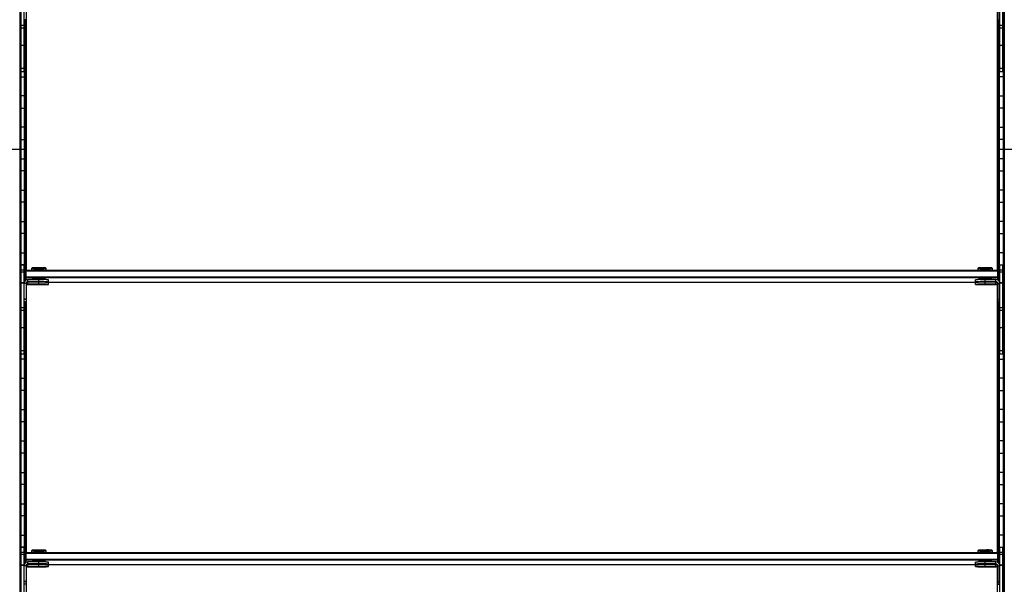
# Model space of a CAD drawing. Header units: millimetres. Extents: x -503 to 2118, y -1202 to 1202.
# Tile 5 of 9: x 503 to 1508, y -444 to 132. Entities that reach past the tile are written whole.
import ezdxf

# ---------------------------------------------------------------- set-up
doc = ezdxf.new("R2010")
doc.units = ezdxf.units.MM

msp = doc.modelspace()

# ---------------------------------------------------------------- linework, layer by layer
at = {"color": 7, "linetype": 'Continuous', "lineweight": 25}
for p, q in [((503.2, 1199.7), (503.2, -1199.7)), ((504, -1198.8), (504, 1198.8)), ((504.4, 1198.5), (504.4, -1198.5)), ((1507.1, 1198.5), (1507.1, -1198.5)), ((1507.5, -1198.8), (1507.5, 1198.8)), ((1508.3, -1199.7), (1508.3, 1199.7)), ((504.7, 78.8), (504.7, 169.8)), ((507.7, 78.8), (507.7, 169.8)), ((1503.7, 78.8), (1503.7, 169.8)), ((1506.7, 78.8), (1506.7, 169.8)), ((509.7, 150.8), (509.7, 131.8)), ((1501.7, 150.8), (1501.7, 131.8)), ((510.3, -123.5), (510.3, 149.2)), ((1501.2, -123.5), (1501.2, 149.2)), ((509.7, 131.8), (507.7, 131.8)), ((508.1, -135.5), (508.1, 131.8)), ((508.5, 131.8), (508.5, -134.9)), ((509.3, 131.8), (509.3, -124)), ((509.6, -123.7), (509.6, 131.8)), ((1501.7, 131.8), (1503.7, 131.8)), ((1501.9, -123.7), (1501.9, 131.8)), ((1502.2, 131.8), (1502.2, -124)), ((1503, 131.8), (1503, -134.9)), ((1503.4, -135.5), (1503.4, 131.8)), ((507.7, 126.1), (504.7, 126.1)), ((507.7, 123.4), (504.7, 123.4)), ((1506.7, 126.1), (1503.7, 126.1)), ((1506.7, 123.4), (1503.7, 123.4)), ((504.7, 118.2), (504.4, 118.2)), ((508.1, 118.2), (507.7, 118.2)), ((1503.4, 118.2), (1503.7, 118.2)), ((1506.7, 118.2), (1507.1, 118.2)), ((504.4, 105.8), (504.7, 105.8)), ((507.7, 105.6), (504.7, 105.6)), ((507.7, 105.8), (508.1, 105.8)), ((1503.7, 105.8), (1503.4, 105.8)), ((1506.7, 105.6), (1503.7, 105.6)), ((1507.1, 105.8), (1506.7, 105.8)), ((504.7, 86.2), (504.4, 86.2)), ((507.7, 82.3), (504.7, 82.3)), ((508.1, 86.2), (507.7, 86.2)), ((1503.4, 86.2), (1503.7, 86.2)), ((1506.7, 82.3), (1503.7, 82.3)), ((1506.7, 86.2), (1507.1, 86.2)), ((504.4, 73.8), (508.1, 73.8)), ((507.7, 78.8), (504.7, 78.8)), ((1507.1, 73.8), (1503.4, 73.8)), ((1506.7, 78.8), (1503.7, 78.8)), ((508.1, 54.2), (504.4, 54.2)), ((1503.4, 54.2), (1507.1, 54.2)), ((504.4, 41.8), (508.1, 41.8)), ((1507.1, 41.8), (1503.4, 41.8)), ((508.1, 22.2), (504.4, 22.2)), ((1503.4, 22.2), (1507.1, 22.2)), ((495.4, 0), (510.3, 0)), ((504.4, 9.8), (508.1, 9.8)), ((1501.2, 0), (1516.1, 0)), ((1507.1, 9.8), (1503.4, 9.8)), ((504.4, -9.8), (508.1, -9.8)), ((1507.1, -9.8), (1503.4, -9.8)), ((508.1, -22.2), (504.4, -22.2)), ((1503.4, -22.2), (1507.1, -22.2)), ((504.4, -41.8), (508.1, -41.8)), ((1507.1, -41.8), (1503.4, -41.8)), ((508.1, -54.2), (504.4, -54.2)), ((1503.4, -54.2), (1507.1, -54.2)), ((504.4, -73.8), (508.1, -73.8)), ((1507.1, -73.8), (1503.4, -73.8)), ((508.1, -86.2), (504.4, -86.2)), ((1503.4, -86.2), (1507.1, -86.2)), ((504.4, -105.8), (508.1, -105.8)), ((1507.1, -105.8), (1503.4, -105.8)), ((508.1, -118.2), (504.4, -118.2)), ((504.7, -209.2), (504.7, -118.2)), ((504.7, -118.2), (507.7, -118.2)), ((507.7, -209.2), (507.7, -118.2)), ((1503.4, -118.2), (1507.1, -118.2)), ((1503.7, -209.2), (1503.7, -118.2)), ((1503.7, -118.2), (1506.7, -118.2)), ((1506.7, -209.2), (1506.7, -118.2)), ((507.7, -123.5), (504.7, -123.5)), ((507.7, -125.5), (504.7, -125.5)), ((508.7, -124.5), (509.7, -123.5)), ((508.7, -124.5), (508.7, -134.6)), ((508.7, -124.5), (509.7, -124.5)), ((509.7, -131.5), (508.7, -130.5)), ((509.7, -130.5), (508.7, -130.5)), ((509.7, -133.8), (509.7, -123.5)), ((509.7, -123.5), (1501.7, -123.5)), ((1501.7, -124.5), (509.7, -124.5)), ((509.7, -130.5), (1501.7, -130.5)), ((516, -121.2), (515.2, -121.9)), ((515.2, -121.9), (515.2, -123.4)), ((516, -123.4), (516, -123.5)), ((522.7, -121.1), (522.7, -121.8)), ((522.7, -123.3), (522.7, -121.8)), ((522.7, -123.3), (522.7, -123.5)), ((530.2, -121.9), (529.5, -121.2)), ((529.5, -123.5), (529.5, -123.4)), ((530.2, -123.4), (530.2, -121.9)), ((1482, -121.2), (1481.2, -121.9)), ((1481.2, -121.9), (1481.2, -123.4)), ((1482, -123.4), (1482, -123.5)), ((1488.7, -121.1), (1488.7, -121.8)), ((1488.7, -123.3), (1488.7, -121.8)), ((1488.7, -123.3), (1488.7, -123.5)), ((1496.2, -121.9), (1495.5, -121.2)), ((1495.5, -123.5), (1495.5, -123.4)), ((1496.2, -123.4), (1496.2, -121.9)), ((1501.7, -133.8), (1501.7, -123.5)), ((1502.7, -124.5), (1501.7, -123.5)), ((1502.7, -124.5), (1501.7, -124.5)), ((1501.7, -130.5), (1502.7, -130.5)), ((1501.7, -131.5), (1502.7, -130.5)), ((1502.7, -124.5), (1502.7, -134.6)), ((1506.7, -123.5), (1503.7, -123.5)), ((1506.7, -125.5), (1503.7, -125.5)), ((504.4, -137.8), (504.7, -137.8)), ((507.7, -136.5), (504.7, -136.5)), ((507.7, -136.9), (504.7, -136.9)), ((509.7, -137.2), (507.7, -137.2)), ((1501.7, -131.5), (509.7, -131.5)), ((509.7, -137.2), (509.7, -156.2)), ((510.3, -411.5), (510.3, -138.8)), ((510.7, -135.9), (511.3, -135.9)), ((511.7, -135.6), (511.7, -133.2)), ((522.7, -133.2), (511.7, -133.2)), ((522.7, -135.2), (511.7, -135.2)), ((511.7, -135.6), (522.7, -135.6)), ((511.7, -138.2), (511.7, -135.8)), ((522.7, -135.8), (511.7, -135.8)), ((522.7, -137.8), (511.7, -137.8)), ((511.7, -138.2), (522.7, -138.2)), ((516, -132.4), (516, -133.2)), ((516, -135.6), (516, -135.8)), ((520.7, -135.4), (520.7, -135.4)), ((520.7, -138), (520.7, -138)), ((522.7, -135.2), (522.7, -132.3)), ((522.7, -135.4), (522.7, -135.4)), ((522.7, -135.4), (522.7, -135.4)), ((522.7, -137.8), (522.7, -135.6)), ((522.7, -138), (522.7, -138)), ((522.7, -138), (522.7, -138)), ((524.7, -135.4), (524.8, -135.4)), ((524.7, -138), (524.8, -138)), ((529.5, -133.3), (529.5, -132.4)), ((529.5, -135.9), (529.5, -135.5)), ((529.5, -135.9), (1482, -135.9)), ((532.7, -135.4), (532.7, -133.4)), ((532.7, -138), (532.7, -136)), ((1478.7, -135.4), (1478.7, -133.4)), ((1478.7, -138), (1478.7, -136)), ((1482, -132.4), (1482, -133.3)), ((1482, -135.5), (1482, -135.9)), ((1486.7, -135.4), (1486.7, -135.4)), ((1486.7, -138), (1486.7, -138)), ((1488.7, -135.2), (1488.7, -132.3)), ((1499.7, -133.2), (1488.7, -133.2)), ((1499.7, -135.2), (1488.7, -135.2)), ((1488.7, -135.4), (1488.7, -135.4)), ((1488.7, -135.4), (1488.7, -135.4)), ((1488.7, -137.8), (1488.7, -135.6)), ((1488.7, -135.6), (1499.7, -135.6)), ((1499.7, -135.8), (1488.7, -135.8)), ((1499.7, -137.8), (1488.7, -137.8)), ((1488.7, -138), (1488.7, -138)), ((1488.7, -138), (1488.7, -138)), ((1488.7, -138.2), (1499.7, -138.2)), ((1490.7, -135.4), (1490.8, -135.4)), ((1490.7, -138), (1490.8, -138)), ((1495.5, -133.2), (1495.5, -132.4)), ((1495.5, -135.8), (1495.5, -135.6)), ((1499.7, -135.6), (1499.7, -133.2)), ((1499.7, -138.2), (1499.7, -135.8)), ((1500.2, -135.9), (1500.8, -135.9)), ((1501.2, -411.5), (1501.2, -138.8)), ((1501.7, -137.2), (1501.7, -156.2)), ((1501.7, -137.2), (1503.7, -137.2)), ((1506.7, -136.5), (1503.7, -136.5)), ((1506.7, -136.9), (1503.7, -136.9)), ((1507.1, -137.8), (1506.7, -137.8)), ((504.7, -150.2), (504.4, -150.2)), ((1506.7, -150.2), (1507.1, -150.2)), ((509.7, -153.2), (507.7, -153.2)), ((509.7, -153.6), (507.7, -153.6)), ((509.7, -155.8), (507.7, -155.8)), ((509.7, -156.2), (507.7, -156.2)), ((508.1, -423.5), (508.1, -156.2)), ((508.5, -156.2), (508.5, -422.9)), ((509.3, -412), (509.3, -156.2)), ((509.6, -156.2), (509.6, -411.7)), ((1501.7, -153.2), (1503.7, -153.2)), ((1501.7, -153.6), (1503.7, -153.6)), ((1501.7, -155.8), (1503.7, -155.8)), ((1501.7, -156.2), (1503.7, -156.2)), ((1501.9, -156.2), (1501.9, -411.7)), ((1502.2, -412), (1502.2, -156.2)), ((1503, -156.2), (1503, -422.9)), ((1503.4, -423.5), (1503.4, -156.2)), ((504.4, -169.8), (504.7, -169.8)), ((507.7, -161.9), (504.7, -161.9)), ((507.7, -164.6), (504.7, -164.6)), ((507.7, -169.8), (508.1, -169.8)), ((1503.7, -169.8), (1503.4, -169.8)), ((1506.7, -161.9), (1503.7, -161.9)), ((1506.7, -164.6), (1503.7, -164.6)), ((1507.1, -169.8), (1506.7, -169.8)), ((504.7, -182.2), (504.4, -182.2)), ((507.7, -182.4), (504.7, -182.4)), ((508.1, -182.2), (507.7, -182.2)), ((1503.4, -182.2), (1503.7, -182.2)), ((1506.7, -182.4), (1503.7, -182.4)), ((1506.7, -182.2), (1507.1, -182.2)), ((504.4, -201.8), (504.7, -201.8)), ((507.7, -205.7), (504.7, -205.7)), ((507.7, -209.2), (504.7, -209.2)), ((507.7, -201.8), (508.1, -201.8)), ((1503.7, -201.8), (1503.4, -201.8)), ((1506.7, -205.7), (1503.7, -205.7)), ((1506.7, -209.2), (1503.7, -209.2)), ((1507.1, -201.8), (1506.7, -201.8)), ((508.1, -214.2), (504.4, -214.2)), ((1503.4, -214.2), (1507.1, -214.2)), ((504.4, -233.8), (508.1, -233.8)), ((1507.1, -233.8), (1503.4, -233.8)), ((508.1, -246.2), (504.4, -246.2)), ((1503.4, -246.2), (1507.1, -246.2)), ((504.4, -265.8), (508.1, -265.8)), ((1507.1, -265.8), (1503.4, -265.8)), ((508.1, -278.2), (504.4, -278.2)), ((1503.4, -278.2), (1507.1, -278.2)), ((504.4, -297.8), (508.1, -297.8)), ((1507.1, -297.8), (1503.4, -297.8)), ((508.1, -310.2), (504.4, -310.2)), ((1503.4, -310.2), (1507.1, -310.2)), ((504.4, -329.8), (508.1, -329.8)), ((1507.1, -329.8), (1503.4, -329.8)), ((508.1, -342.2), (504.4, -342.2)), ((1503.4, -342.2), (1507.1, -342.2)), ((504.4, -361.8), (508.1, -361.8)), ((1507.1, -361.8), (1503.4, -361.8)), ((508.1, -374.2), (504.4, -374.2)), ((1503.4, -374.2), (1507.1, -374.2)), ((504.4, -393.8), (508.1, -393.8)), ((1507.1, -393.8), (1503.4, -393.8)), ((508.1, -406.2), (504.4, -406.2)), ((504.7, -497.2), (504.7, -406.2)), ((504.7, -406.2), (507.7, -406.2)), ((507.7, -411.5), (504.7, -411.5)), ((507.7, -497.2), (507.7, -406.2)), ((508.7, -412.5), (509.7, -411.5)), ((509.7, -421.8), (509.7, -411.5)), ((509.7, -411.5), (1501.7, -411.5)), ((516, -409.2), (515.2, -409.9)), ((515.2, -409.9), (515.2, -411.4)), ((516, -411.4), (516, -411.5)), ((522.7, -409.1), (522.7, -409.8)), ((522.7, -411.3), (522.7, -409.8)), ((522.7, -411.3), (522.7, -411.5)), ((530.2, -409.9), (529.5, -409.2)), ((529.5, -411.5), (529.5, -411.4)), ((530.2, -411.4), (530.2, -409.9)), ((1482, -409.2), (1481.2, -409.9)), ((1481.2, -409.9), (1481.2, -411.4)), ((1482, -411.4), (1482, -411.5)), ((1488.7, -409.1), (1488.7, -409.8)), ((1488.7, -411.3), (1488.7, -409.8)), ((1488.7, -411.3), (1488.7, -411.5)), ((1496.2, -409.9), (1495.5, -409.2)), ((1495.5, -411.5), (1495.5, -411.4)), ((1496.2, -411.4), (1496.2, -409.9)), ((1501.7, -421.8), (1501.7, -411.5)), ((1502.7, -412.5), (1501.7, -411.5)), ((1503.4, -406.2), (1507.1, -406.2)), ((1503.7, -497.2), (1503.7, -406.2)), ((1503.7, -406.2), (1506.7, -406.2)), ((1506.7, -411.5), (1503.7, -411.5)), ((1506.7, -497.2), (1506.7, -406.2)), ((507.7, -413.5), (504.7, -413.5)), ((508.7, -412.5), (508.7, -422.6)), ((508.7, -412.5), (509.7, -412.5)), ((509.7, -418.5), (508.7, -418.5)), ((509.7, -419.5), (508.7, -418.5)), ((1501.7, -412.5), (509.7, -412.5)), ((509.7, -418.5), (1501.7, -418.5)), ((1501.7, -419.5), (509.7, -419.5)), ((511.7, -423.6), (511.7, -421.2)), ((522.7, -421.2), (511.7, -421.2)), ((516, -420.4), (516, -421.2)), ((522.7, -423.2), (522.7, -420.3)), ((529.5, -421.3), (529.5, -420.4)), ((532.7, -423.4), (532.7, -421.4)), ((1478.7, -423.4), (1478.7, -421.4)), ((1482, -420.4), (1482, -421.3)), ((1488.7, -423.2), (1488.7, -420.3)), ((1499.7, -421.2), (1488.7, -421.2)), ((1495.5, -421.2), (1495.5, -420.4)), ((1499.7, -423.6), (1499.7, -421.2)), ((1502.7, -412.5), (1501.7, -412.5)), ((1501.7, -418.5), (1502.7, -418.5)), ((1501.7, -419.5), (1502.7, -418.5)), ((1502.7, -412.5), (1502.7, -422.6)), ((1506.7, -413.5), (1503.7, -413.5)), ((504.4, -425.8), (504.7, -425.8)), ((507.7, -424.5), (504.7, -424.5)), ((507.7, -424.9), (504.7, -424.9)), ((509.7, -425.2), (507.7, -425.2)), ((509.7, -425.2), (509.7, -444.2)), ((510.3, -699.5), (510.3, -426.8)), ((510.7, -423.9), (511.3, -423.9)), ((522.7, -423.2), (511.7, -423.2)), ((511.7, -423.6), (522.7, -423.6)), ((511.7, -426.2), (511.7, -423.8)), ((522.7, -423.8), (511.7, -423.8)), ((522.7, -425.8), (511.7, -425.8)), ((511.7, -426.2), (522.7, -426.2)), ((516, -423.6), (516, -423.8)), ((520.7, -423.4), (520.7, -423.4)), ((520.7, -426), (520.7, -426)), ((522.7, -423.4), (522.7, -423.4)), ((522.7, -423.4), (522.7, -423.4)), ((522.7, -425.8), (522.7, -423.6)), ((522.7, -426), (522.7, -426)), ((522.7, -426), (522.7, -426)), ((524.7, -423.4), (524.8, -423.4)), ((524.7, -426), (524.8, -426)), ((529.5, -423.9), (529.5, -423.5)), ((529.5, -423.9), (1482, -423.9)), ((532.7, -426), (532.7, -424)), ((1478.7, -426), (1478.7, -424)), ((1482, -423.5), (1482, -423.9)), ((1486.7, -423.4), (1486.7, -423.4)), ((1486.7, -426), (1486.7, -426)), ((1499.7, -423.2), (1488.7, -423.2)), ((1488.7, -423.4), (1488.7, -423.4)), ((1488.7, -423.4), (1488.7, -423.4)), ((1488.7, -423.6), (1499.7, -423.6)), ((1488.7, -425.8), (1488.7, -423.6)), ((1499.7, -423.8), (1488.7, -423.8)), ((1499.7, -425.8), (1488.7, -425.8)), ((1488.7, -426), (1488.7, -426)), ((1488.7, -426), (1488.7, -426)), ((1488.7, -426.2), (1499.7, -426.2)), ((1490.7, -423.4), (1490.8, -423.4)), ((1490.7, -426), (1490.8, -426)), ((1495.5, -423.8), (1495.5, -423.6)), ((1499.7, -426.2), (1499.7, -423.8)), ((1500.2, -423.9), (1500.8, -423.9)), ((1501.2, -699.5), (1501.2, -426.8)), ((1501.7, -425.2), (1503.7, -425.2)), ((1501.7, -425.2), (1501.7, -444.2)), ((1506.7, -424.5), (1503.7, -424.5)), ((1506.7, -424.9), (1503.7, -424.9)), ((1507.1, -425.8), (1506.7, -425.8)), ((504.7, -438.2), (504.4, -438.2)), ((509.7, -441.2), (507.7, -441.2)), ((509.7, -441.6), (507.7, -441.6)), ((1501.7, -441.2), (1503.7, -441.2)), ((1501.7, -441.6), (1503.7, -441.6)), ((1506.7, -438.2), (1507.1, -438.2)), ((509.7, -443.8), (507.7, -443.8)), ((1501.7, -443.8), (1503.7, -443.8))]:
    msp.add_line(p, q, dxfattribs=at)
at = {"color": 7, "linetype": 'Continuous', "lineweight": 25, "flags": 128}
for points in [[(516, -123.5), (516, -123.5), (515.4, -123.4), (515.2, -123.4), (515.4, -123.4), (516, -123.3), (516.9, -123.3), (518.1, -123.3), (519.5, -123.3), (521.1, -123.3), (522.7, -123.3)], [(522.7, -123.3), (524.4, -123.3), (526, -123.3), (527.4, -123.3), (528.6, -123.3), (529.5, -123.3), (530.1, -123.4), (530.2, -123.4), (530.1, -123.4), (529.5, -123.5), (529.5, -123.5)], [(1482, -123.5), (1482, -123.5), (1481.4, -123.4), (1481.2, -123.4), (1481.4, -123.4), (1482, -123.3), (1482.9, -123.3), (1484.1, -123.3), (1485.5, -123.3), (1487.1, -123.3), (1488.7, -123.3)], [(1488.7, -123.3), (1490.4, -123.3), (1492, -123.3), (1493.4, -123.3), (1494.6, -123.3), (1495.5, -123.3), (1496.1, -123.4), (1496.2, -123.4), (1496.1, -123.4), (1495.5, -123.5), (1495.5, -123.5)], [(511.7, -135.8), (511, -135.9), (510.4, -136.1)], [(522.7, -135.4), (521.9, -135.4), (521.1, -135.4), (520.7, -135.4), (520.5, -135.4), (520.7, -135.4), (521.1, -135.4), (521.9, -135.4), (522.7, -135.4)], [(522.7, -138), (521.9, -138), (521.1, -138), (520.7, -138), (520.5, -138), (520.7, -138), (521.1, -138), (521.9, -138), (522.7, -138)], [(522.7, -135.4), (522, -135.4), (521.3, -135.4), (520.9, -135.4), (520.7, -135.4), (520.9, -135.4), (521.3, -135.4), (522, -135.4), (522.7, -135.4)], [(522.7, -138), (522, -138), (521.3, -138), (520.9, -138), (520.7, -138), (520.9, -138), (521.3, -138), (522, -138), (522.7, -138)], [(522.7, -135.4), (523.5, -135.4), (524.2, -135.4), (524.6, -135.4), (524.7, -135.4), (524.6, -135.4), (524.2, -135.4), (523.5, -135.4), (522.7, -135.4)], [(522.7, -135.4), (523.6, -135.4), (524.3, -135.4), (524.8, -135.4), (525, -135.4), (524.8, -135.4), (524.3, -135.4), (523.6, -135.4), (522.7, -135.4)], [(522.7, -138), (523.5, -138), (524.2, -138), (524.6, -138), (524.7, -138), (524.6, -138), (524.2, -138), (523.5, -138), (522.7, -138)], [(522.7, -138), (523.6, -138), (524.3, -138), (524.8, -138), (525, -138), (524.8, -138), (524.3, -138), (523.6, -138), (522.7, -138)], [(1488.7, -135.4), (1487.9, -135.4), (1487.1, -135.4), (1486.7, -135.4), (1486.5, -135.4), (1486.7, -135.4), (1487.1, -135.4), (1487.9, -135.4), (1488.7, -135.4)], [(1488.7, -138), (1487.9, -138), (1487.1, -138), (1486.7, -138), (1486.5, -138), (1486.7, -138), (1487.1, -138), (1487.9, -138), (1488.7, -138)], [(1488.7, -135.4), (1488, -135.4), (1487.3, -135.4), (1486.9, -135.4), (1486.7, -135.4), (1486.9, -135.4), (1487.3, -135.4), (1488, -135.4), (1488.7, -135.4)], [(1488.7, -138), (1488, -138), (1487.3, -138), (1486.9, -138), (1486.7, -138), (1486.9, -138), (1487.3, -138), (1488, -138), (1488.7, -138)], [(1488.7, -135.4), (1489.5, -135.4), (1490.2, -135.4), (1490.6, -135.4), (1490.7, -135.4), (1490.6, -135.4), (1490.2, -135.4), (1489.5, -135.4), (1488.7, -135.4)], [(1488.7, -135.4), (1489.6, -135.4), (1490.3, -135.4), (1490.8, -135.4), (1491, -135.4), (1490.8, -135.4), (1490.3, -135.4), (1489.6, -135.4), (1488.7, -135.4)], [(1488.7, -138), (1489.5, -138), (1490.2, -138), (1490.6, -138), (1490.7, -138), (1490.6, -138), (1490.2, -138), (1489.5, -138), (1488.7, -138)], [(1488.7, -138), (1489.6, -138), (1490.3, -138), (1490.8, -138), (1491, -138), (1490.8, -138), (1490.3, -138), (1489.6, -138), (1488.7, -138)], [(1501.1, -136.1), (1500.5, -135.9), (1499.7, -135.8)], [(516, -411.5), (516, -411.5), (515.4, -411.4), (515.2, -411.4), (515.4, -411.4), (516, -411.3), (516.9, -411.3), (518.1, -411.3), (519.5, -411.3), (521.1, -411.3), (522.7, -411.3)], [(522.7, -411.3), (524.4, -411.3), (526, -411.3), (527.4, -411.3), (528.6, -411.3), (529.5, -411.3), (530.1, -411.4), (530.2, -411.4), (530.1, -411.4), (529.5, -411.5), (529.5, -411.5)], [(1482, -411.5), (1482, -411.5), (1481.4, -411.4), (1481.2, -411.4), (1481.4, -411.4), (1482, -411.3), (1482.9, -411.3), (1484.1, -411.3), (1485.5, -411.3), (1487.1, -411.3), (1488.7, -411.3)], [(1488.7, -411.3), (1490.4, -411.3), (1492, -411.3), (1493.4, -411.3), (1494.6, -411.3), (1495.5, -411.3), (1496.1, -411.4), (1496.2, -411.4), (1496.1, -411.4), (1495.5, -411.5), (1495.5, -411.5)], [(511.7, -423.8), (511, -423.9), (510.4, -424.1)], [(522.7, -423.4), (521.9, -423.4), (521.1, -423.4), (520.7, -423.4), (520.5, -423.4), (520.7, -423.4), (521.1, -423.4), (521.9, -423.4), (522.7, -423.4)], [(522.7, -426), (521.9, -426), (521.1, -426), (520.7, -426), (520.5, -426), (520.7, -426), (521.1, -426), (521.9, -426), (522.7, -426)], [(522.7, -423.4), (522, -423.4), (521.3, -423.4), (520.9, -423.4), (520.7, -423.4), (520.9, -423.4), (521.3, -423.4), (522, -423.4), (522.7, -423.4)], [(522.7, -426), (522, -426), (521.3, -426), (520.9, -426), (520.7, -426), (520.9, -426), (521.3, -426), (522, -426), (522.7, -426)], [(522.7, -423.4), (523.5, -423.4), (524.2, -423.4), (524.6, -423.4), (524.7, -423.4), (524.6, -423.4), (524.2, -423.4), (523.5, -423.4), (522.7, -423.4)], [(522.7, -423.4), (523.6, -423.4), (524.3, -423.4), (524.8, -423.4), (525, -423.4), (524.8, -423.4), (524.3, -423.4), (523.6, -423.4), (522.7, -423.4)], [(522.7, -426), (523.5, -426), (524.2, -426), (524.6, -426), (524.7, -426), (524.6, -426), (524.2, -426), (523.5, -426), (522.7, -426)], [(522.7, -426), (523.6, -426), (524.3, -426), (524.8, -426), (525, -426), (524.8, -426), (524.3, -426), (523.6, -426), (522.7, -426)], [(1488.7, -423.4), (1487.9, -423.4), (1487.1, -423.4), (1486.7, -423.4), (1486.5, -423.4), (1486.7, -423.4), (1487.1, -423.4), (1487.9, -423.4), (1488.7, -423.4)], [(1488.7, -426), (1487.9, -426), (1487.1, -426), (1486.7, -426), (1486.5, -426), (1486.7, -426), (1487.1, -426), (1487.9, -426), (1488.7, -426)], [(1488.7, -423.4), (1488, -423.4), (1487.3, -423.4), (1486.9, -423.4), (1486.7, -423.4), (1486.9, -423.4), (1487.3, -423.4), (1488, -423.4), (1488.7, -423.4)], [(1488.7, -426), (1488, -426), (1487.3, -426), (1486.9, -426), (1486.7, -426), (1486.9, -426), (1487.3, -426), (1488, -426), (1488.7, -426)], [(1488.7, -423.4), (1489.5, -423.4), (1490.2, -423.4), (1490.6, -423.4), (1490.7, -423.4), (1490.6, -423.4), (1490.2, -423.4), (1489.5, -423.4), (1488.7, -423.4)], [(1488.7, -423.4), (1489.6, -423.4), (1490.3, -423.4), (1490.8, -423.4), (1491, -423.4), (1490.8, -423.4), (1490.3, -423.4), (1489.6, -423.4), (1488.7, -423.4)], [(1488.7, -426), (1489.5, -426), (1490.2, -426), (1490.6, -426), (1490.7, -426), (1490.6, -426), (1490.2, -426), (1489.5, -426), (1488.7, -426)], [(1488.7, -426), (1489.6, -426), (1490.3, -426), (1490.8, -426), (1491, -426), (1490.8, -426), (1490.3, -426), (1489.6, -426), (1488.7, -426)], [(1501.1, -424.1), (1500.5, -423.9), (1499.7, -423.8)]]:
    msp.add_lwpolyline(points, dxfattribs=at)
at = {"color": 7, "linetype": 'Continuous', "lineweight": 25}
for centre, radius, start, end in [((520.6, -213.5), 91.7, 88.6553, 93.3442), ((521.2, -228.4), 107.3, 89.1798, 92.7852), ((521.2, -227.7), 104.4, 89.1473, 92.8524), ((524.8, -197.7), 76.6, 86.4928, 91.5419), ((524.9, -213.4), 91.7, 86.6551, 91.3451), ((524.8, -197.3), 74, 86.3875, 91.6128), ((1486.6, -213.5), 91.7, 88.6555, 93.3437), ((1487.2, -228.4), 107.3, 89.1798, 92.7849), ((1487.2, -227.7), 104.4, 89.1473, 92.8524), ((1490.8, -197.6), 76.6, 86.4923, 91.5422), ((1490.9, -213.4), 91.6, 86.6546, 91.3453), ((1490.8, -197.3), 74, 86.3875, 91.6128), ((511.7, -137.2), 4, 89.9956, 179.9956), ((511.7, -137.2), 2, 89.9956, 179.9956), ((511.7, -137.6), 2, 89.9956, 179.9956), ((511.7, -139.8), 2, 89.9956, 179.9956), ((511.7, -140.2), 2, 89.9956, 179.9956), ((521.2, -236.7), 104.4, 89.1473, 92.8524), ((524.8, -206.3), 74, 86.3875, 91.6128), ((525.2, -276.6), 143.4, 87.0017, 90.9986), ((525.2, -278.6), 143.4, 87.0017, 90.9986), ((525.2, 7.8), 143.4, 269.0014, 272.9983), ((525.2, -279.2), 143.4, 87.0017, 90.9986), ((525.2, -281.2), 143.4, 87.0017, 90.9986), ((525.2, 5.2), 143.4, 269.0014, 272.9983), ((1486.2, -276.6), 143.4, 89.0014, 92.9983), ((1486.2, -278.6), 143.4, 89.0014, 92.9983), ((1486.2, 7.8), 143.4, 267.0017, 270.9986), ((1486.2, -279.2), 143.4, 89.0014, 92.9983), ((1486.2, -281.2), 143.4, 89.0014, 92.9983), ((1486.2, 5.2), 143.4, 267.0017, 270.9986), ((1487.2, -236.7), 104.4, 89.1473, 92.8524), ((1490.8, -206.3), 74, 86.3875, 91.6128), ((1499.7, -137.2), 4, 0.0044, 90.0044), ((1499.7, -137.2), 2, 0.0044, 90.0044), ((1499.7, -137.6), 2, 0.0044, 90.0044), ((1499.7, -139.8), 2, 0.0044, 90.0044), ((1499.7, -140.2), 2, 0.0044, 90.0044), ((520.6, -501.5), 91.7, 88.6553, 93.3442), ((521.2, -516.4), 107.3, 89.1798, 92.7852), ((521.2, -515.7), 104.4, 89.1473, 92.8524), ((524.8, -485.7), 76.6, 86.4928, 91.5419), ((524.9, -501.4), 91.7, 86.6551, 91.3451), ((524.8, -485.3), 74, 86.3875, 91.6128), ((1486.6, -501.5), 91.7, 88.6555, 93.3437), ((1487.2, -516.4), 107.3, 89.1798, 92.7849), ((1487.2, -515.7), 104.4, 89.1473, 92.8524), ((1490.8, -485.6), 76.6, 86.4923, 91.5422), ((1490.9, -501.4), 91.6, 86.6546, 91.3453), ((1490.8, -485.3), 74, 86.3875, 91.6128), ((511.7, -425.2), 4, 89.9956, 179.9956), ((521.2, -524.7), 104.4, 89.1473, 92.8524), ((524.8, -494.3), 74, 86.3875, 91.6128), ((525.2, -564.6), 143.4, 87.0017, 90.9986), ((1486.2, -564.6), 143.4, 89.0014, 92.9983), ((1487.2, -524.7), 104.4, 89.1473, 92.8524), ((1490.8, -494.3), 74, 86.3875, 91.6128), ((1499.7, -425.2), 4, 0.0044, 90.0044), ((511.7, -425.2), 2, 89.9956, 179.9956), ((511.7, -425.6), 2, 89.9956, 179.9956), ((511.7, -427.8), 2, 89.9956, 179.9956), ((511.7, -428.2), 2, 89.9956, 179.9956), ((525.2, -566.6), 143.4, 87.0017, 90.9986), ((525.2, -280.2), 143.4, 269.0014, 272.9983), ((525.2, -567.2), 143.4, 87.0017, 90.9986), ((525.2, -569.2), 143.4, 87.0017, 90.9986), ((525.2, -282.8), 143.4, 269.0014, 272.9983), ((1486.2, -566.6), 143.4, 89.0014, 92.9983), ((1486.2, -280.2), 143.4, 267.0017, 270.9986), ((1486.2, -567.2), 143.4, 89.0014, 92.9983), ((1486.2, -569.2), 143.4, 89.0014, 92.9983), ((1486.2, -282.8), 143.4, 267.0017, 270.9986), ((1499.7, -425.2), 2, 0.0044, 90.0044), ((1499.7, -425.6), 2, 0.0044, 90.0044), ((1499.7, -427.8), 2, 0.0044, 90.0044), ((1499.7, -428.2), 2, 0.0044, 90.0044)]:
    msp.add_arc(centre, radius, start, end, dxfattribs=at)

doc.saveas('drawing.dxf')
